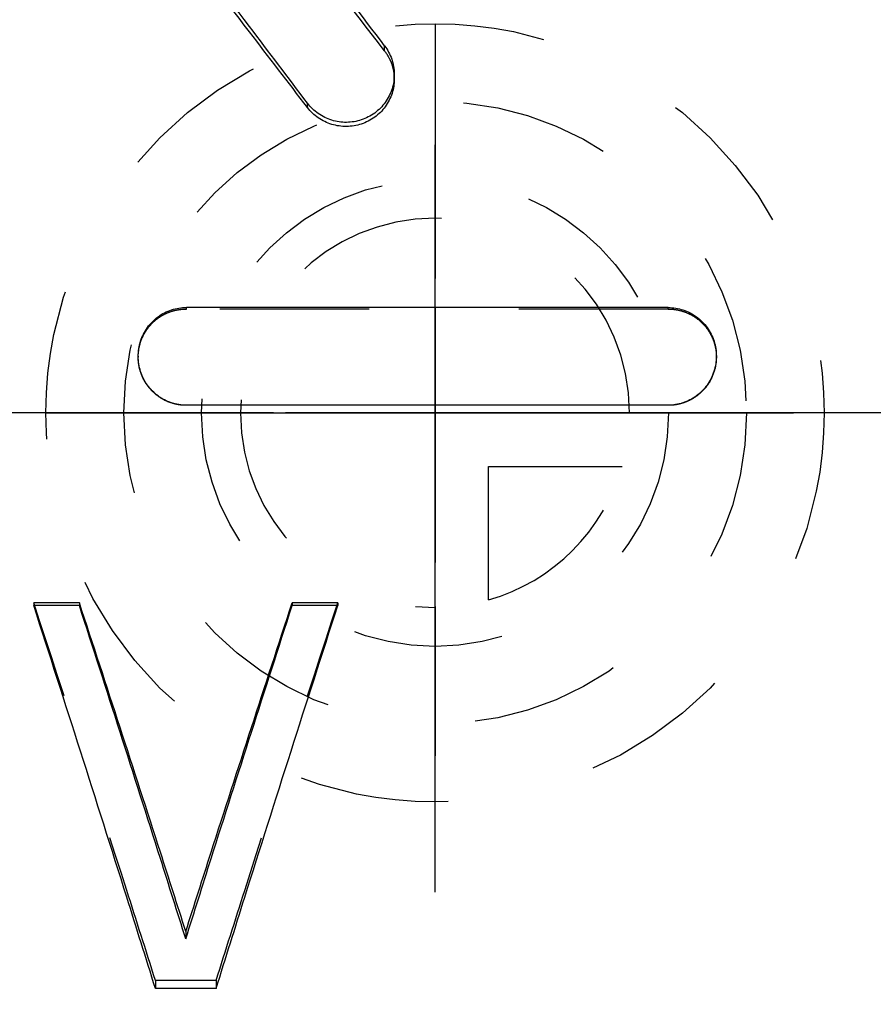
# Model space of a CAD drawing. Header units: millimetres. Extents: x 245 to 346, y 226 to 275.
# Tile 3 of 5: x 286 to 303, y 239 to 259. Entities that reach past the tile are written whole.
import ezdxf

# ---------------------------------------------------------------- set-up
doc = ezdxf.new("R2010")
doc.units = ezdxf.units.MM
doc.header["$LTSCALE"] = 30.734
doc.linetypes.add('CENTER', pattern=[0.6, 0.375, -0.075, 0.075, -0.075])
doc.linetypes.add('HIDDEN', pattern=[0.2, 0.1, -0.1])
doc.layers.get('0').update_dxf_attribs({"linetype": 'CONTINUOUS'})
for name, color, linetype in [('DEFAULT_1', 7, 'CENTER'), ('DEFAULT_2', 8, 'HIDDEN'), ('KONSTR_EL', 7, 'CONTINUOUS')]:
    doc.layers.add(name, color=color, linetype=linetype)

msp = doc.modelspace()

# ---------------------------------------------------------------- linework, layer by layer
at = {"color": 7, "linetype": 'CONTINUOUS'}
for p, q in [((291.713, 256.944), (291.713, 257.033)), ((299.128, 252.833), (289.222, 252.833)), ((289.222, 250.822), (289.222, 250.824)), ((299.128, 250.822), (289.222, 250.822)), ((299.128, 250.822), (299.128, 250.824)), ((286.085, 246.76), (286.085, 246.704)), ((287.023, 246.76), (286.085, 246.76)), ((287.023, 246.76), (287.023, 246.704)), ((291.398, 246.76), (291.398, 246.704)), ((292.335, 246.76), (291.398, 246.76)), ((292.335, 246.76), (292.335, 246.704)), ((287.023, 246.704), (286.085, 246.704)), ((292.335, 246.704), (291.398, 246.704)), ((289.21, 240.006), (289.21, 239.854)), ((289.835, 238.834), (288.585, 238.834))]:
    msp.add_line(p, q, dxfattribs=at)
for points, start_tangent, end_tangent in [([(276.542, 252.431), (281.593, 259.182), (286.278, 265.276)], (9.580022, 12.962426), (9.92269, 12.702029)), ([(293.298, 258.213), (290.493, 261.888), (287.864, 265.277)], (-5.379939, 7.105383), (-5.49649, 7.015612)), ([(279.313, 252.833), (283.287, 258.15), (287.072, 263.113)], (7.662284, 10.352904), (7.868673, 10.19692)), ([(291.713, 257.033), (290.519, 258.612), (287.072, 263.113)], (-4.60344, 6.107762), (-4.681027, 6.048504)), ([(279.336, 252.833), (283.287, 258.046), (287.072, 262.938)], (7.640852, 10.177435), (7.843961, 10.021729)), ([(291.713, 256.944), (290.519, 258.5), (287.072, 262.938)], (-4.603823, 6.022238), (-4.680595, 5.962764)), ([(293.298, 258.213), (293.381, 258.082), (293.443, 257.941), (293.481, 257.79), (293.496, 257.635), (293.496, 257.624)], (0.381655, -0.504058), (-0.000069, -0.632911)), ([(293.496, 257.624), (293.485, 257.48), (293.45, 257.329), (293.391, 257.184), (293.311, 257.051), (293.211, 256.933), (293.094, 256.832), (292.819, 256.69), (292.515, 256.639), (292.361, 256.649), (292.21, 256.683), (292.066, 256.741), (291.933, 256.82), (291.815, 256.918), (291.713, 257.033)], (-0.000269, -2.467338), (-1.483507, 1.968291)), ([(293.496, 257.526), (293.485, 257.384), (293.45, 257.235), (293.391, 257.093), (293.311, 256.961), (293.211, 256.845), (293.094, 256.745), (292.819, 256.605), (292.515, 256.555), (292.361, 256.565), (292.21, 256.599), (292.066, 256.655), (291.933, 256.733), (291.815, 256.829), (291.713, 256.944)], (-0.00027, -2.453519), (-1.488491, 1.947088)), ([(288.232, 251.83), (288.281, 252.142), (288.422, 252.422), (288.642, 252.644), (288.775, 252.725), (288.918, 252.785), (289.068, 252.821), (289.222, 252.833)], (-0.000225, 1.564829), (1.561721, 0)), ([(299.128, 252.833), (299.283, 252.82), (299.432, 252.784), (299.577, 252.724), (299.71, 252.642), (299.828, 252.54), (299.929, 252.42), (300.01, 252.286), (300.07, 252.14), (300.106, 251.987), (300.118, 251.831)], (1.563516, 0), (0.000324, -1.566614)), ([(289.222, 250.824), (289.067, 250.836), (288.918, 250.873), (288.773, 250.933), (288.64, 251.016), (288.522, 251.119), (288.421, 251.238), (288.339, 251.374), (288.28, 251.52), (288.244, 251.674), (288.232, 251.83)], (-1.565953, 0), (-0.000226, 1.56907)), ([(300.118, 251.831), (300.069, 251.518), (299.928, 251.238), (299.707, 251.014), (299.574, 250.932), (299.43, 250.872), (299.281, 250.836), (299.128, 250.824)], (0.000324, -1.567259), (-1.564159, 0)), ([(289.21, 240.006), (288.689, 241.633), (287.023, 246.76)], (-2.157468, 6.763336), (-2.214786, 6.744783)), ([(289.21, 240.006), (289.731, 241.633), (291.398, 246.76)], (2.157467, 6.763336), (2.214785, 6.744783)), ([(288.585, 238.834), (287.997, 240.71), (286.085, 246.704)], (-2.458747, 7.883709), (-2.536584, 7.859011)), ([(289.21, 239.854), (288.689, 241.503), (287.023, 246.704)], (-2.157389, 6.859706), (-2.21486, 6.841366)), ([(289.21, 239.854), (289.731, 241.503), (291.398, 246.704)], (2.157388, 6.859706), (2.214859, 6.841366)), ([(289.835, 238.834), (290.423, 240.71), (292.335, 246.704)], (2.458747, 7.883709), (2.536584, 7.859011))]:
    msp.add_spline(points, degree=3, dxfattribs=dict(at, start_tangent=start_tangent, end_tangent=end_tangent))
at = {"layer": 'DEFAULT_1', "color": 2, "linetype": 'CENTER'}
msp.add_line((346.335, 250.667), (245.335, 250.667), dxfattribs=at)
at = {"layer": 'DEFAULT_2', "color": 8, "linetype": 'HIDDEN'}
for p, q in [((294.335, 234.667), (294.335, 266.667)), ((293.298, 258.107), (293.298, 258.213)), ((293.496, 257.526), (293.496, 257.624)), ((289.222, 252.802), (289.222, 252.833)), ((299.128, 252.802), (299.128, 252.833)), ((299.128, 252.802), (289.222, 252.802)), ((288.232, 251.83), (288.232, 251.813)), ((300.118, 251.814), (300.118, 251.831)), ((289.835, 239), (288.585, 239)), ((288.585, 239), (288.585, 238.834)), ((289.835, 239), (289.835, 238.834))]:
    msp.add_line(p, q, dxfattribs=at)
for points, start_tangent, end_tangent in [([(276.542, 252.406), (281.593, 259.062), (286.278, 265.071)], (9.581607, 12.78197), (9.920697, 12.520612)), ([(293.298, 258.107), (290.493, 261.73), (287.864, 265.072)], (-5.380503, 7.006042), (-5.495817, 6.915955)), ([(293.298, 258.107), (293.381, 257.978), (293.443, 257.839), (293.481, 257.69), (293.496, 257.537), (293.496, 257.526)], (0.380362, -0.495275), (-0.000069, -0.625153)), ([(288.232, 251.813), (288.281, 252.122), (288.422, 252.397), (288.642, 252.616), (288.775, 252.696), (288.918, 252.755), (289.068, 252.79), (289.222, 252.802)], (-0.000186, 1.553769), (1.550607, 0)), ([(299.128, 252.802), (299.283, 252.79), (299.432, 252.754), (299.577, 252.695), (299.71, 252.614), (299.828, 252.513), (299.929, 252.396), (300.01, 252.263), (300.07, 252.119), (300.106, 251.968), (300.118, 251.814)], (1.552429, 0), (0.000286, -1.55558)), ([(289.222, 250.822), (289.067, 250.834), (288.918, 250.87), (288.773, 250.929), (288.64, 251.011), (288.522, 251.112), (288.421, 251.23), (288.339, 251.364), (288.28, 251.508), (288.244, 251.66), (288.232, 251.813)], (-1.554818, 0), (-0.000187, 1.557989)), ([(300.117, 251.76), (300.069, 251.506), (299.928, 251.229), (299.707, 251.009), (299.574, 250.928), (299.43, 250.869), (299.281, 250.834), (299.128, 250.822)], (-0.082409, -1.501365), (-1.498863, 0)), ([(300.118, 251.814), (300.117, 251.76)], (0.00001, -0.054245), (-0.002976, -0.054226)), ([(288.585, 239), (287.997, 240.85), (286.085, 246.76)], (-2.458853, 7.773006), (-2.536486, 7.748021)), ([(289.835, 239), (290.423, 240.85), (292.335, 246.76)], (2.458853, 7.773006), (2.536486, 7.748021))]:
    msp.add_spline(points, degree=3, dxfattribs=dict(at, start_tangent=start_tangent, end_tangent=end_tangent))
at = {"layer": 'KONSTR_EL', "color": 8, "linetype": 'HIDDEN'}
for p, q in [((294.335, 250.667), (294.335, 246.667)), ((294.335, 250.667), (298.335, 250.667)), ((295.435, 246.821), (295.435, 249.567)), ((295.435, 249.567), (298.181, 249.567))]:
    msp.add_line(p, q, dxfattribs=at)
for radius in [8, 6.4, 4.8]:
    msp.add_circle((294.335, 250.667), radius, dxfattribs=at)
for start, end in [(0, 270), (285.962, 344.038)]:
    msp.add_arc((294.335, 250.667), 4, start, end, dxfattribs=at)
for points, start_tangent, end_tangent in [([(294.335, 258.667, -7), (294.335, 258.599, -7.634), (294.335, 258.565, -7.951), (294.335, 258.531, -8.268), (294.335, 258.515, -8.426), (294.335, 258.498, -8.585), (294.335, 258.489, -8.664), (294.335, 258.469, -8.742), (294.335, 258.418, -8.896), (294.335, 258.316, -9.203), (294.335, 258.214, -9.51), (294.335, 258.111, -9.818), (294.335, 258.009, -10.125), (294.335, 257.958, -10.279), (294.335, 257.927, -10.353), (294.335, 257.886, -10.423), (294.335, 257.803, -10.562), (294.335, 257.72, -10.701), (294.335, 257.388, -11.258), (294.335, 257.222, -11.536), (294.335, 257.139, -11.675), (294.335, 257.098, -11.745), (294.335, 257.056, -11.815), (294.335, 257.001, -11.874), (294.335, 256.945, -11.933), (294.335, 256.834, -12.051), (294.335, 256.612, -12.287), (294.335, 256.169, -12.759), (294.335, 256.058, -12.877), (294.335, 255.947, -12.995), (294.335, 255.892, -13.054), (294.335, 255.829, -13.105), (294.335, 255.695, -13.196), (294.335, 255.428, -13.379), (294.335, 255.16, -13.562), (294.335, 254.893, -13.745), (294.335, 254.626, -13.928), (294.335, 254.492, -14.02), (294.335, 254.422, -14.061), (294.335, 254.346, -14.091), (294.335, 254.195, -14.152), (294.335, 254.044, -14.213), (294.335, 253.741, -14.335), (294.335, 253.438, -14.457), (294.335, 252.833, -14.701)], (0, -1.084037, -10.14359), (0, -9.687005, -3.90478)), ([(294.335, 252.833, 0.701), (294.335, 253.425, 0.464), (294.335, 253.721, 0.346), (294.335, 254.017, 0.227), (294.335, 254.165, 0.168), (294.335, 254.313, 0.109), (294.335, 254.387, 0.079), (294.335, 254.456, 0.039), (294.335, 254.59, -0.052), (294.335, 254.859, -0.233), (294.335, 255.127, -0.415), (294.335, 255.395, -0.597), (294.335, 255.663, -0.778), (294.335, 255.797, -0.869), (294.335, 255.861, -0.919), (294.335, 255.916, -0.978), (294.335, 256.028, -1.095), (294.335, 256.139, -1.213), (294.335, 256.585, -1.683), (294.335, 256.808, -1.918), (294.335, 256.92, -2.035), (294.335, 256.976, -2.094), (294.335, 257.031, -2.153), (294.335, 257.073, -2.222), (294.335, 257.115, -2.292), (294.335, 257.199, -2.43), (294.335, 257.366, -2.708), (294.335, 257.701, -3.263), (294.335, 257.784, -3.402), (294.335, 257.868, -3.54), (294.335, 257.91, -3.61), (294.335, 257.941, -3.684), (294.335, 257.993, -3.837), (294.335, 258.097, -4.144), (294.335, 258.201, -4.451), (294.335, 258.305, -4.758), (294.335, 258.408, -5.065), (294.335, 258.46, -5.218), (294.335, 258.481, -5.297), (294.335, 258.489, -5.378), (294.335, 258.507, -5.54), (294.335, 258.525, -5.702), (294.335, 258.56, -6.027), (294.335, 258.596, -6.351), (294.335, 258.667, -7)], (0, 9.471267, -3.789809), (0, 1.136305, -10.382398)), ([(294.335, 252.833, -0.978), (294.335, 253.271, -1.187), (294.335, 253.708, -1.397), (294.335, 253.818, -1.449), (294.335, 253.927, -1.501), (294.335, 253.982, -1.528), (294.335, 254.033, -1.561), (294.335, 254.131, -1.636), (294.335, 254.327, -1.785), (294.335, 254.523, -1.935), (294.335, 254.72, -2.084), (294.335, 254.916, -2.234), (294.335, 255.014, -2.308), (294.335, 255.06, -2.349), (294.335, 255.1, -2.394), (294.335, 255.179, -2.486), (294.335, 255.259, -2.577), (294.335, 255.577, -2.943), (294.335, 255.736, -3.126), (294.335, 255.816, -3.218), (294.335, 255.896, -3.309), (294.335, 255.956, -3.417), (294.335, 256.016, -3.524), (294.335, 256.137, -3.74), (294.335, 256.379, -4.17), (294.335, 256.439, -4.277), (294.335, 256.5, -4.385), (294.335, 256.53, -4.439), (294.335, 256.552, -4.495), (294.335, 256.589, -4.611), (294.335, 256.662, -4.842), (294.335, 256.736, -5.073), (294.335, 256.809, -5.304), (294.335, 256.882, -5.535), (294.335, 256.919, -5.651), (294.335, 256.933, -5.71), (294.335, 256.94, -5.771), (294.335, 256.953, -5.894), (294.335, 256.965, -6.017), (294.335, 257.016, -6.509), (294.335, 257.067, -7)], (0, 7.000206, -3.351441), (0, 0.813771, -7.863551)), ([(294.335, 257.067, -7), (294.335, 257.018, -7.483), (294.335, 256.969, -7.965), (294.335, 256.957, -8.086), (294.335, 256.944, -8.206), (294.335, 256.938, -8.267), (294.335, 256.924, -8.326), (294.335, 256.887, -8.444), (294.335, 256.813, -8.679), (294.335, 256.738, -8.914), (294.335, 256.664, -9.15), (294.335, 256.59, -9.385), (294.335, 256.553, -9.503), (294.335, 256.531, -9.559), (294.335, 256.501, -9.612), (294.335, 256.442, -9.718), (294.335, 256.383, -9.824), (294.335, 256.146, -10.247), (294.335, 256.028, -10.459), (294.335, 255.969, -10.565), (294.335, 255.91, -10.671), (294.335, 255.829, -10.764), (294.335, 255.748, -10.857), (294.335, 255.586, -11.044), (294.335, 255.263, -11.417), (294.335, 255.183, -11.51), (294.335, 255.102, -11.603), (294.335, 255.062, -11.65), (294.335, 255.016, -11.69), (294.335, 254.92, -11.764), (294.335, 254.727, -11.911), (294.335, 254.534, -12.058), (294.335, 254.342, -12.206), (294.335, 254.149, -12.353), (294.335, 254.053, -12.427), (294.335, 254.002, -12.46), (294.335, 253.946, -12.487), (294.335, 253.835, -12.54), (294.335, 253.724, -12.594), (294.335, 253.278, -12.808), (294.335, 252.833, -13.022)], (0, -0.78431, -7.721392), (0, -7.124003, -3.427279)), ([(294.335, 252.833, -2.716), (294.335, 253.109, -2.893), (294.335, 253.386, -3.069), (294.335, 253.524, -3.157), (294.335, 253.658, -3.25), (294.335, 253.776, -3.363), (294.335, 253.894, -3.477), (294.335, 254.13, -3.704), (294.335, 254.358, -3.94), (294.335, 254.453, -4.078), (294.335, 254.547, -4.215), (294.335, 254.737, -4.49), (294.335, 254.831, -4.627), (294.335, 254.877, -4.696), (294.335, 254.909, -4.772), (294.335, 254.973, -4.922), (294.335, 255.038, -5.073), (294.335, 255.166, -5.375), (294.335, 255.23, -5.525), (294.335, 255.272, -5.685), (294.335, 255.306, -5.849), (294.335, 255.339, -6.012), (294.335, 255.406, -6.339), (294.335, 255.423, -6.42), (294.335, 255.44, -6.502), (294.335, 255.443, -6.666), (294.335, 255.443, -6.994), (294.335, 255.444, -7.321), (294.335, 255.441, -7.485), (294.335, 255.424, -7.567), (294.335, 255.408, -7.649), (294.335, 255.342, -7.976), (294.335, 255.309, -8.139), (294.335, 255.276, -8.302), (294.335, 255.234, -8.462), (294.335, 255.17, -8.613), (294.335, 255.043, -8.915), (294.335, 254.979, -9.066), (294.335, 254.915, -9.217), (294.335, 254.883, -9.293), (294.335, 254.838, -9.361), (294.335, 254.746, -9.496), (294.335, 254.561, -9.767), (294.335, 254.469, -9.902), (294.335, 254.376, -10.038), (294.335, 254.147, -10.277), (294.335, 253.908, -10.509), (294.335, 253.788, -10.626), (294.335, 253.669, -10.742), (294.335, 253.533, -10.836), (294.335, 253.393, -10.926), (294.335, 253.113, -11.104), (294.335, 252.833, -11.283)], (0, 8.843325, -5.638902), (0, -8.950381, -5.724504)), ([(294.335, 252.833, -3.637), (294.335, 253.222, -3.946), (294.335, 253.319, -4.024), (294.335, 253.416, -4.101), (294.335, 253.583, -4.284), (294.335, 253.743, -4.474), (294.335, 253.903, -4.663), (294.335, 253.979, -4.761), (294.335, 254.039, -4.87), (294.335, 254.158, -5.088), (294.335, 254.277, -5.306), (294.335, 254.337, -5.415), (294.335, 254.378, -5.531), (294.335, 254.452, -5.768), (294.335, 254.526, -6.005), (294.335, 254.59, -6.245), (294.335, 254.603, -6.371), (294.335, 254.616, -6.496), (294.335, 254.641, -6.748), (294.335, 254.654, -6.873), (294.335, 254.667, -6.999), (294.335, 254.655, -7.123), (294.335, 254.642, -7.246), (294.335, 254.618, -7.493), (294.335, 254.605, -7.617), (294.335, 254.593, -7.74), (294.335, 254.53, -7.98), (294.335, 254.457, -8.217), (294.335, 254.384, -8.454), (294.335, 254.343, -8.571), (294.335, 254.284, -8.68), (294.335, 254.165, -8.898), (294.335, 254.047, -9.117), (294.335, 253.988, -9.226), (294.335, 253.912, -9.324), (294.335, 253.753, -9.514), (294.335, 253.594, -9.705), (294.335, 253.427, -9.889), (294.335, 253.328, -9.968), (294.335, 253.229, -10.047), (294.335, 252.833, -10.363)], (0, 6.219322, -4.944924), (0, -6.328372, -5.052335)), ([(294.335, 250.667, -2.2), (294.335, 250.943, -2.211), (294.335, 251.218, -2.235), (294.335, 251.356, -2.251), (294.335, 251.496, -2.275), (294.335, 251.638, -2.303), (294.335, 251.779, -2.331), (294.335, 251.912, -2.368), (294.335, 252.046, -2.405), (294.335, 252.178, -2.446), (294.335, 252.307, -2.493), (294.335, 252.437, -2.54), (294.335, 252.569, -2.596), (294.335, 252.833, -2.716)], (0, 2.209508, -0.084881), (0, 2.113964, -0.963911)), ([(294.335, 252.833, -11.283), (294.335, 252.267, -11.501), (294.335, 252.126, -11.555), (294.335, 251.984, -11.61), (294.335, 251.688, -11.671), (294.335, 251.389, -11.721), (294.335, 251.24, -11.746), (294.335, 251.09, -11.771), (294.335, 250.94, -11.789), (294.335, 250.786, -11.783), (294.335, 250.478, -11.771), (294.335, 250.17, -11.759), (294.335, 250.015, -11.752), (294.335, 249.867, -11.722), (294.335, 249.72, -11.685), (294.335, 249.573, -11.649), (294.335, 249.279, -11.576), (294.335, 248.988, -11.49), (294.335, 248.849, -11.424), (294.335, 248.71, -11.357), (294.335, 248.571, -11.29), (294.335, 248.432, -11.223), (294.335, 248.293, -11.156), (294.335, 248.223, -11.123), (294.335, 248.154, -11.09), (294.335, 248.094, -11.044), (294.335, 248.033, -10.998), (294.335, 247.913, -10.905), (294.335, 247.792, -10.813), (294.335, 247.672, -10.721), (294.335, 247.552, -10.629), (294.335, 247.431, -10.537), (294.335, 247.224, -10.318), (294.335, 247.025, -10.089), (294.335, 246.925, -9.975), (294.335, 246.826, -9.86), (294.335, 246.731, -9.742), (294.335, 246.655, -9.607), (294.335, 246.504, -9.339), (294.335, 246.353, -9.07), (294.335, 246.278, -8.935), (294.335, 246.226, -8.793), (294.335, 246.18, -8.648), (294.335, 246.134, -8.504), (294.335, 246.042, -8.215), (294.335, 245.963, -7.922), (294.335, 245.947, -7.769), (294.335, 245.931, -7.615), (294.335, 245.867, -7)], (0, -9.055345, -3.481087), (0, -1.019156, 9.838711)), ([(294.335, 252.833, -10.363), (294.335, 252.359, -10.601), (294.335, 252.24, -10.661), (294.335, 252.121, -10.721), (294.335, 251.868, -10.798), (294.335, 251.611, -10.864), (294.335, 251.482, -10.897), (294.335, 251.354, -10.931), (294.335, 251.224, -10.958), (294.335, 251.089, -10.963), (294.335, 250.819, -10.974), (294.335, 250.549, -10.984), (294.335, 250.414, -10.989), (294.335, 250.283, -10.972), (294.335, 250.152, -10.948), (294.335, 250.021, -10.925), (294.335, 249.76, -10.878), (294.335, 249.501, -10.821), (294.335, 249.378, -10.77), (294.335, 249.256, -10.72), (294.335, 249.01, -10.619), (294.335, 248.887, -10.569), (294.335, 248.825, -10.544), (294.335, 248.764, -10.518), (294.335, 248.708, -10.48), (294.335, 248.653, -10.442), (294.335, 248.542, -10.365), (294.335, 248.32, -10.212), (294.335, 248.208, -10.135), (294.335, 248.097, -10.058), (294.335, 247.908, -9.872), (294.335, 247.726, -9.678), (294.335, 247.635, -9.581), (294.335, 247.545, -9.484), (294.335, 247.458, -9.384), (294.335, 247.389, -9.268), (294.335, 247.251, -9.036), (294.335, 247.113, -8.804), (294.335, 247.044, -8.688), (294.335, 246.996, -8.564), (294.335, 246.954, -8.438), (294.335, 246.912, -8.312), (294.335, 246.828, -8.06), (294.335, 246.754, -7.805), (294.335, 246.74, -7.671), (294.335, 246.725, -7.537), (294.335, 246.667, -7)], (0, -7.59513, -3.818787), (0, -0.932057, 8.584624)), ([(294.335, 250.667, -3), (294.335, 250.949, -3.013), (294.335, 251.09, -3.024), (294.335, 251.23, -3.044), (294.335, 251.37, -3.064), (294.335, 251.508, -3.093), (294.335, 251.646, -3.126), (294.335, 251.783, -3.159), (294.335, 251.921, -3.207), (294.335, 252.06, -3.254), (294.335, 252.195, -3.306), (294.335, 252.324, -3.364), (294.335, 252.452, -3.423), (294.335, 252.58, -3.491), (294.335, 252.833, -3.637)], (0, 2.2586, -0.106513), (0, 2.026376, -1.169643)), ([(294.335, 244.267, -7), (294.335, 244.346, -6.252), (294.335, 244.385, -5.877), (294.335, 244.395, -5.784), (294.335, 244.405, -5.69), (294.335, 244.46, -5.508), (294.335, 244.519, -5.326), (294.335, 244.578, -5.144), (294.335, 244.638, -4.962), (294.335, 244.697, -4.781), (294.335, 244.757, -4.599), (294.335, 244.786, -4.508), (294.335, 244.816, -4.417), (294.335, 244.904, -4.248), (294.335, 245.001, -4.083), (294.335, 245.194, -3.753), (294.335, 245.387, -3.422), (294.335, 245.483, -3.257), (294.335, 245.537, -3.179), (294.335, 245.602, -3.108), (294.335, 245.731, -2.967), (294.335, 245.86, -2.826), (294.335, 246.119, -2.544), (294.335, 246.248, -2.403), (294.335, 246.377, -2.262), (294.335, 246.677, -2.027), (294.335, 246.99, -1.806), (294.335, 247.302, -1.585), (294.335, 247.623, -1.38), (294.335, 247.799, -1.305), (294.335, 247.975, -1.23), (294.335, 248.327, -1.08), (294.335, 248.503, -1.005), (294.335, 248.678, -0.93), (294.335, 248.766, -0.892), (294.335, 248.858, -0.868), (294.335, 249.046, -0.831), (294.335, 249.422, -0.759), (294.335, 249.798, -0.687), (294.335, 249.985, -0.651), (294.335, 250.174, -0.623), (294.335, 250.27, -0.626), (294.335, 250.365, -0.628), (294.335, 250.556, -0.632), (294.335, 250.748, -0.636), (294.335, 250.939, -0.641), (294.335, 251.13, -0.645), (294.335, 251.321, -0.649), (294.335, 251.512, -0.658), (294.335, 251.607, -0.681), (294.335, 251.701, -0.704), (294.335, 252.078, -0.795), (294.335, 252.833, -0.978)], (0, 1.258698, 11.975713), (0, 12.076962, -2.919871)), ([(294.335, 252.833, -13.022), (294.335, 252.102, -13.202), (294.335, 251.737, -13.291), (294.335, 251.645, -13.314), (294.335, 251.554, -13.336), (294.335, 251.364, -13.346), (294.335, 251.173, -13.352), (294.335, 250.981, -13.357), (294.335, 250.79, -13.363), (294.335, 250.599, -13.369), (294.335, 250.408, -13.374), (294.335, 250.312, -13.377), (294.335, 250.217, -13.38), (294.335, 250.028, -13.354), (294.335, 249.84, -13.319), (294.335, 249.464, -13.249), (294.335, 249.088, -13.179), (294.335, 248.899, -13.144), (294.335, 248.807, -13.12), (294.335, 248.719, -13.083), (294.335, 248.543, -13.01), (294.335, 248.366, -12.936), (294.335, 248.013, -12.788), (294.335, 247.837, -12.714), (294.335, 247.661, -12.64), (294.335, 247.338, -12.437), (294.335, 247.024, -12.218), (294.335, 246.711, -11.999), (294.335, 246.409, -11.767), (294.335, 246.279, -11.626), (294.335, 246.149, -11.486), (294.335, 245.888, -11.206), (294.335, 245.758, -11.066), (294.335, 245.628, -10.926), (294.335, 245.563, -10.856), (294.335, 245.509, -10.777), (294.335, 245.411, -10.613), (294.335, 245.216, -10.284), (294.335, 245.021, -9.955), (294.335, 244.923, -9.79), (294.335, 244.834, -9.622), (294.335, 244.803, -9.531), (294.335, 244.773, -9.441), (294.335, 244.712, -9.259), (294.335, 244.652, -9.078), (294.335, 244.591, -8.897), (294.335, 244.53, -8.715), (294.335, 244.47, -8.534), (294.335, 244.414, -8.351), (294.335, 244.403, -8.255), (294.335, 244.393, -8.158), (294.335, 244.351, -7.772), (294.335, 244.267, -7)], (0, -11.69492, -2.868952), (0, -1.340092, 12.352442)), ([(294.335, 252.833, -14.701), (294.335, 251.937, -14.858), (294.335, 251.713, -14.897), (294.335, 251.489, -14.936), (294.335, 251.377, -14.956), (294.335, 251.265, -14.975), (294.335, 251.15, -14.977), (294.335, 251.035, -14.973), (294.335, 250.803, -14.966), (294.335, 250.572, -14.959), (294.335, 250.341, -14.951), (294.335, 250.11, -14.944), (294.335, 249.879, -14.937), (294.335, 249.763, -14.933), (294.335, 249.648, -14.93), (294.335, 249.421, -14.886), (294.335, 249.197, -14.831), (294.335, 248.747, -14.723), (294.335, 248.297, -14.614), (294.335, 248.185, -14.587), (294.335, 248.073, -14.56), (294.335, 247.963, -14.525), (294.335, 247.861, -14.477), (294.335, 247.655, -14.38), (294.335, 247.449, -14.282), (294.335, 247.244, -14.185), (294.335, 247.038, -14.088), (294.335, 246.833, -13.991), (294.335, 246.627, -13.894), (294.335, 246.248, -13.634), (294.335, 245.879, -13.356), (294.335, 245.509, -13.078), (294.335, 245.325, -12.938), (294.335, 245.232, -12.869), (294.335, 245.154, -12.784), (294.335, 245.002, -12.61), (294.335, 244.85, -12.436), (294.335, 244.697, -12.262), (294.335, 244.545, -12.088), (294.335, 244.392, -11.914), (294.335, 244.24, -11.74), (294.335, 244.164, -11.653), (294.335, 244.101, -11.557), (294.335, 244.044, -11.456), (294.335, 243.987, -11.355), (294.335, 243.76, -10.952), (294.335, 243.533, -10.549), (294.335, 243.419, -10.348), (294.335, 243.316, -10.143), (294.335, 243.281, -10.035), (294.335, 243.246, -9.926), (294.335, 243.177, -9.71), (294.335, 243.108, -9.493), (294.335, 243.039, -9.276), (294.335, 242.97, -9.06), (294.335, 242.901, -8.843), (294.335, 242.866, -8.735), (294.335, 242.836, -8.625), (294.335, 242.824, -8.509), (294.335, 242.812, -8.393), (294.335, 242.788, -8.161), (294.335, 242.764, -7.929), (294.335, 242.667, -7)], (0, -14.335058, -2.503982), (0, -1.549478, 14.856786)), ([(294.335, 242.667, -7), (294.335, 242.759, -6.095), (294.335, 242.782, -5.869), (294.335, 242.805, -5.643), (294.335, 242.816, -5.53), (294.335, 242.828, -5.417), (294.335, 242.857, -5.306), (294.335, 242.892, -5.195), (294.335, 242.962, -4.975), (294.335, 243.031, -4.754), (294.335, 243.101, -4.534), (294.335, 243.17, -4.313), (294.335, 243.24, -4.092), (294.335, 243.275, -3.982), (294.335, 243.309, -3.872), (294.335, 243.413, -3.666), (294.335, 243.526, -3.464), (294.335, 243.753, -3.061), (294.335, 243.979, -2.657), (294.335, 244.035, -2.557), (294.335, 244.092, -2.456), (294.335, 244.155, -2.36), (294.335, 244.229, -2.274), (294.335, 244.378, -2.103), (294.335, 244.528, -1.931), (294.335, 244.677, -1.759), (294.335, 244.826, -1.588), (294.335, 244.975, -1.416), (294.335, 245.124, -1.245), (294.335, 245.477, -0.95), (294.335, 245.845, -0.67), (294.335, 246.213, -0.39), (294.335, 246.397, -0.249), (294.335, 246.489, -0.179), (294.335, 246.592, -0.127), (294.335, 246.8, -0.028), (294.335, 247.009, 0.072), (294.335, 247.218, 0.171), (294.335, 247.427, 0.271), (294.335, 247.635, 0.371), (294.335, 247.844, 0.47), (294.335, 247.949, 0.52), (294.335, 248.058, 0.555), (294.335, 248.171, 0.582), (294.335, 248.283, 0.609), (294.335, 248.732, 0.719), (294.335, 249.182, 0.829), (294.335, 249.406, 0.883), (294.335, 249.632, 0.928), (294.335, 249.745, 0.932), (294.335, 249.859, 0.936), (294.335, 250.086, 0.944), (294.335, 250.313, 0.952), (294.335, 250.541, 0.959), (294.335, 250.768, 0.967), (294.335, 250.995, 0.975), (294.335, 251.109, 0.979), (294.335, 251.223, 0.978), (294.335, 251.338, 0.958), (294.335, 251.453, 0.938), (294.335, 251.683, 0.899), (294.335, 251.913, 0.859), (294.335, 252.833, 0.701)], (0, 1.470582, 14.47761), (0, 14.721433, -2.53069)), ([(286.335, 250.667, -7), (286.373, 250.667, -7.388), (286.411, 250.667, -7.777), (286.45, 250.667, -8.165), (286.469, 250.667, -8.36), (286.478, 250.667, -8.457), (286.488, 250.667, -8.554), (286.516, 250.667, -8.647), (286.544, 250.667, -8.741), (286.6, 250.667, -8.928), (286.713, 250.667, -9.301), (286.826, 250.667, -9.675), (286.883, 250.667, -9.862), (286.911, 250.667, -9.955), (286.939, 250.667, -10.049), (286.985, 250.667, -10.135), (287.031, 250.667, -10.221), (287.122, 250.667, -10.393), (287.305, 250.667, -10.738), (287.489, 250.667, -11.082), (287.58, 250.667, -11.255), (287.626, 250.667, -11.341), (287.672, 250.667, -11.427), (287.735, 250.667, -11.504), (287.798, 250.667, -11.581), (287.924, 250.667, -11.735), (288.175, 250.667, -12.042), (288.427, 250.667, -12.349), (288.553, 250.667, -12.503), (288.616, 250.667, -12.58), (288.678, 250.667, -12.657), (288.754, 250.667, -12.719), (288.829, 250.667, -12.781), (288.98, 250.667, -12.905), (289.282, 250.667, -13.152), (289.583, 250.667, -13.4), (289.734, 250.667, -13.524), (289.81, 250.667, -13.586), (289.885, 250.667, -13.648), (289.971, 250.667, -13.694), (290.057, 250.667, -13.74), (290.229, 250.667, -13.832), (290.573, 250.667, -14.017), (290.917, 250.667, -14.201), (291.089, 250.667, -14.293), (291.175, 250.667, -14.34), (291.261, 250.667, -14.386), (291.354, 250.667, -14.414), (291.448, 250.667, -14.443), (291.634, 250.667, -14.5), (292.007, 250.667, -14.614), (292.381, 250.667, -14.728), (292.567, 250.667, -14.785), (292.661, 250.667, -14.814), (292.754, 250.667, -14.842), (292.853, 250.667, -14.852), (292.952, 250.667, -14.862), (293.149, 250.667, -14.882), (293.545, 250.667, -14.921), (293.94, 250.667, -14.961), (294.138, 250.667, -14.98), (294.236, 250.667, -14.99), (294.335, 250.667, -15), (294.432, 250.667, -14.99), (294.53, 250.667, -14.981), (294.724, 250.667, -14.962), (295.112, 250.667, -14.924), (295.501, 250.667, -14.886), (295.695, 250.667, -14.867), (295.792, 250.667, -14.857), (295.889, 250.667, -14.848), (295.983, 250.667, -14.819), (296.076, 250.667, -14.791), (296.263, 250.667, -14.735), (296.637, 250.667, -14.622), (297.01, 250.667, -14.509), (297.197, 250.667, -14.453), (297.29, 250.667, -14.425), (297.384, 250.667, -14.396), (297.47, 250.667, -14.351), (297.556, 250.667, -14.305), (297.728, 250.667, -14.213), (298.073, 250.667, -14.03), (298.418, 250.667, -13.847), (298.59, 250.667, -13.755), (298.676, 250.667, -13.709), (298.762, 250.667, -13.663), (298.839, 250.667, -13.6), (298.916, 250.667, -13.538), (299.07, 250.667, -13.412), (299.377, 250.667, -13.16), (299.685, 250.667, -12.908), (299.838, 250.667, -12.783), (299.915, 250.667, -12.72), (299.992, 250.667, -12.657), (300.054, 250.667, -12.581), (300.116, 250.667, -12.506), (300.24, 250.667, -12.355), (300.488, 250.667, -12.054), (300.735, 250.667, -11.752), (300.859, 250.667, -11.601), (300.921, 250.667, -11.526), (300.983, 250.667, -11.45), (301.029, 250.667, -11.364), (301.075, 250.667, -11.278), (301.168, 250.667, -11.106), (301.352, 250.667, -10.762), (301.537, 250.667, -10.418), (301.629, 250.667, -10.246), (301.675, 250.667, -10.16), (301.721, 250.667, -10.074), (301.75, 250.667, -9.981), (301.778, 250.667, -9.888), (301.835, 250.667, -9.701), (301.949, 250.667, -9.328), (302.063, 250.667, -8.955), (302.12, 250.667, -8.768), (302.149, 250.667, -8.675), (302.177, 250.667, -8.581), (302.187, 250.667, -8.482), (302.197, 250.667, -8.384), (302.217, 250.667, -8.186), (302.256, 250.667, -7.791), (302.296, 250.667, -7.395), (302.335, 250.667, -7)], (2.43774, 0, -24.861997), (2.52529, 0, 25.300151)), ([(302.335, 250.667, -7), (302.297, 250.667, -6.612), (302.259, 250.667, -6.223), (302.221, 250.667, -5.835), (302.202, 250.667, -5.64), (302.192, 250.667, -5.543), (302.183, 250.667, -5.446), (302.155, 250.667, -5.353), (302.127, 250.667, -5.259), (302.07, 250.667, -5.072), (301.957, 250.667, -4.699), (301.844, 250.667, -4.325), (301.788, 250.667, -4.138), (301.76, 250.667, -4.045), (301.732, 250.667, -3.951), (301.686, 250.667, -3.865), (301.64, 250.667, -3.779), (301.548, 250.667, -3.607), (301.365, 250.667, -3.262), (301.182, 250.667, -2.918), (301.09, 250.667, -2.745), (301.044, 250.667, -2.659), (300.999, 250.667, -2.573), (300.936, 250.667, -2.496), (300.873, 250.667, -2.419), (300.747, 250.667, -2.265), (300.495, 250.667, -1.958), (300.244, 250.667, -1.651), (300.118, 250.667, -1.497), (300.055, 250.667, -1.42), (299.992, 250.667, -1.343), (299.917, 250.667, -1.281), (299.841, 250.667, -1.219), (299.691, 250.667, -1.095), (299.389, 250.667, -0.848), (299.087, 250.667, -0.6), (298.936, 250.667, -0.476), (298.861, 250.667, -0.414), (298.786, 250.667, -0.352), (298.7, 250.667, -0.306), (298.614, 250.667, -0.26), (298.442, 250.667, -0.168), (298.098, 250.667, 0.017), (297.754, 250.667, 0.201), (297.582, 250.667, 0.293), (297.496, 250.667, 0.34), (297.41, 250.667, 0.386), (297.316, 250.667, 0.414), (297.223, 250.667, 0.443), (297.036, 250.667, 0.5), (296.663, 250.667, 0.614), (296.29, 250.667, 0.728), (296.103, 250.667, 0.785), (296.01, 250.667, 0.814), (295.917, 250.667, 0.842), (295.818, 250.667, 0.852), (295.719, 250.667, 0.862), (295.521, 250.667, 0.882), (295.126, 250.667, 0.921), (294.731, 250.667, 0.961), (294.533, 250.667, 0.98), (294.434, 250.667, 0.99), (294.335, 250.667, 1), (294.238, 250.667, 0.99), (294.141, 250.667, 0.981), (293.947, 250.667, 0.962), (293.558, 250.667, 0.924), (293.17, 250.667, 0.886), (292.976, 250.667, 0.867), (292.879, 250.667, 0.857), (292.781, 250.667, 0.848), (292.688, 250.667, 0.819), (292.595, 250.667, 0.791), (292.408, 250.667, 0.735), (292.034, 250.667, 0.622), (291.66, 250.667, 0.509), (291.474, 250.667, 0.453), (291.38, 250.667, 0.425), (291.287, 250.667, 0.396), (291.201, 250.667, 0.351), (291.114, 250.667, 0.305), (290.942, 250.667, 0.213), (290.597, 250.667, 0.03), (290.253, 250.667, -0.153), (290.08, 250.667, -0.245), (289.994, 250.667, -0.291), (289.908, 250.667, -0.337), (289.831, 250.667, -0.4), (289.754, 250.667, -0.462), (289.601, 250.667, -0.588), (289.293, 250.667, -0.84), (288.986, 250.667, -1.092), (288.832, 250.667, -1.217), (288.755, 250.667, -1.28), (288.678, 250.667, -1.343), (288.617, 250.667, -1.419), (288.555, 250.667, -1.494), (288.431, 250.667, -1.645), (288.183, 250.667, -1.946), (287.935, 250.667, -2.248), (287.811, 250.667, -2.399), (287.749, 250.667, -2.474), (287.687, 250.667, -2.55), (287.641, 250.667, -2.636), (287.595, 250.667, -2.722), (287.503, 250.667, -2.894), (287.319, 250.667, -3.238), (287.134, 250.667, -3.582), (287.042, 250.667, -3.754), (286.996, 250.667, -3.84), (286.95, 250.667, -3.926), (286.921, 250.667, -4.019), (286.893, 250.667, -4.112), (286.835, 250.667, -4.299), (286.721, 250.667, -4.672), (286.607, 250.667, -5.045), (286.55, 250.667, -5.232), (286.522, 250.667, -5.325), (286.493, 250.667, -5.419), (286.483, 250.667, -5.518), (286.473, 250.667, -5.616), (286.454, 250.667, -5.814), (286.414, 250.667, -6.209), (286.375, 250.667, -6.605), (286.335, 250.667, -7)], (-2.43774, 0, 24.861997), (-2.52529, 0, -25.300151)), ([(300.735, 250.667, -7), (300.674, 250.667, -6.378), (300.644, 250.667, -6.068), (300.629, 250.667, -5.912), (300.621, 250.667, -5.835), (300.613, 250.667, -5.757), (300.591, 250.667, -5.682), (300.568, 250.667, -5.607), (300.523, 250.667, -5.458), (300.433, 250.667, -5.159), (300.343, 250.667, -4.86), (300.298, 250.667, -4.711), (300.275, 250.667, -4.636), (300.252, 250.667, -4.561), (300.216, 250.667, -4.492), (300.179, 250.667, -4.423), (300.106, 250.667, -4.285), (299.959, 250.667, -4.01), (299.813, 250.667, -3.734), (299.739, 250.667, -3.596), (299.703, 250.667, -3.527), (299.666, 250.667, -3.458), (299.616, 250.667, -3.397), (299.565, 250.667, -3.335), (299.465, 250.667, -3.212), (299.263, 250.667, -2.966), (299.062, 250.667, -2.72), (298.961, 250.667, -2.597), (298.911, 250.667, -2.536), (298.861, 250.667, -2.475), (298.8, 250.667, -2.425), (298.74, 250.667, -2.375), (298.619, 250.667, -2.276), (298.378, 250.667, -2.078), (298.137, 250.667, -1.88), (298.016, 250.667, -1.781), (297.956, 250.667, -1.731), (297.896, 250.667, -1.682), (297.827, 250.667, -1.645), (297.758, 250.667, -1.608), (297.62, 250.667, -1.534), (297.345, 250.667, -1.387), (297.07, 250.667, -1.239), (296.932, 250.667, -1.165), (296.864, 250.667, -1.128), (296.795, 250.667, -1.091), (296.72, 250.667, -1.069), (296.645, 250.667, -1.046), (296.496, 250.667, -1), (296.198, 250.667, -0.909), (295.899, 250.667, -0.818), (295.75, 250.667, -0.772), (295.675, 250.667, -0.749), (295.6, 250.667, -0.726), (295.521, 250.667, -0.718), (295.442, 250.667, -0.71), (295.284, 250.667, -0.695), (294.968, 250.667, -0.663), (294.652, 250.667, -0.632), (294.493, 250.667, -0.616), (294.414, 250.667, -0.608), (294.335, 250.667, -0.6), (294.258, 250.667, -0.608), (294.18, 250.667, -0.615), (294.025, 250.667, -0.63), (293.714, 250.667, -0.661), (293.403, 250.667, -0.691), (293.248, 250.667, -0.707), (293.17, 250.667, -0.714), (293.092, 250.667, -0.722), (293.017, 250.667, -0.744), (292.943, 250.667, -0.767), (292.793, 250.667, -0.812), (292.494, 250.667, -0.902), (292.195, 250.667, -0.993), (292.046, 250.667, -1.038), (291.971, 250.667, -1.06), (291.896, 250.667, -1.083), (291.828, 250.667, -1.12), (291.759, 250.667, -1.156), (291.621, 250.667, -1.23), (291.345, 250.667, -1.376), (291.069, 250.667, -1.523), (290.931, 250.667, -1.596), (290.863, 250.667, -1.633), (290.794, 250.667, -1.669), (290.732, 250.667, -1.72), (290.671, 250.667, -1.77), (290.548, 250.667, -1.871), (290.302, 250.667, -2.072), (290.056, 250.667, -2.273), (289.933, 250.667, -2.374), (289.871, 250.667, -2.424), (289.81, 250.667, -2.475), (289.76, 250.667, -2.535), (289.711, 250.667, -2.595), (289.612, 250.667, -2.716), (289.413, 250.667, -2.957), (289.215, 250.667, -3.198), (289.116, 250.667, -3.319), (289.067, 250.667, -3.379), (289.017, 250.667, -3.44), (288.98, 250.667, -3.509), (288.943, 250.667, -3.577), (288.869, 250.667, -3.715), (288.722, 250.667, -3.99), (288.574, 250.667, -4.265), (288.501, 250.667, -4.403), (288.464, 250.667, -4.472), (288.427, 250.667, -4.541), (288.404, 250.667, -4.615), (288.381, 250.667, -4.69), (288.335, 250.667, -4.839), (288.244, 250.667, -5.138), (288.153, 250.667, -5.436), (288.107, 250.667, -5.586), (288.084, 250.667, -5.66), (288.062, 250.667, -5.735), (288.054, 250.667, -5.814), (288.046, 250.667, -5.893), (288.03, 250.667, -6.051), (287.998, 250.667, -6.367), (287.935, 250.667, -7)], (-1.950192, 0, 19.889598), (-2.020232, 0, -20.240121)), ([(287.935, 250.667, -7), (287.996, 250.667, -7.622), (288.027, 250.667, -7.932), (288.042, 250.667, -8.088), (288.05, 250.667, -8.165), (288.057, 250.667, -8.243), (288.08, 250.667, -8.318), (288.102, 250.667, -8.393), (288.147, 250.667, -8.542), (288.238, 250.667, -8.841), (288.328, 250.667, -9.14), (288.373, 250.667, -9.289), (288.396, 250.667, -9.364), (288.418, 250.667, -9.439), (288.455, 250.667, -9.508), (288.491, 250.667, -9.577), (288.565, 250.667, -9.715), (288.711, 250.667, -9.99), (288.858, 250.667, -10.266), (288.931, 250.667, -10.404), (288.968, 250.667, -10.473), (289.005, 250.667, -10.542), (289.055, 250.667, -10.603), (289.105, 250.667, -10.665), (289.206, 250.667, -10.788), (289.407, 250.667, -11.034), (289.609, 250.667, -11.28), (289.709, 250.667, -11.403), (289.759, 250.667, -11.464), (289.81, 250.667, -11.525), (289.87, 250.667, -11.575), (289.93, 250.667, -11.625), (290.051, 250.667, -11.724), (290.292, 250.667, -11.922), (290.534, 250.667, -12.12), (290.654, 250.667, -12.219), (290.715, 250.667, -12.269), (290.775, 250.667, -12.318), (290.844, 250.667, -12.355), (290.913, 250.667, -12.392), (291.05, 250.667, -12.466), (291.325, 250.667, -12.613), (291.601, 250.667, -12.761), (291.738, 250.667, -12.835), (291.807, 250.667, -12.872), (291.876, 250.667, -12.909), (291.95, 250.667, -12.931), (292.025, 250.667, -12.954), (292.174, 250.667, -13), (292.473, 250.667, -13.091), (292.772, 250.667, -13.182), (292.921, 250.667, -13.228), (292.996, 250.667, -13.251), (293.07, 250.667, -13.274), (293.149, 250.667, -13.282), (293.228, 250.667, -13.29), (293.387, 250.667, -13.305), (293.703, 250.667, -13.337), (294.019, 250.667, -13.368), (294.177, 250.667, -13.384), (294.256, 250.667, -13.392), (294.335, 250.667, -13.4), (294.413, 250.667, -13.392), (294.491, 250.667, -13.385), (294.646, 250.667, -13.37), (294.957, 250.667, -13.339), (295.268, 250.667, -13.309), (295.423, 250.667, -13.293), (295.501, 250.667, -13.286), (295.578, 250.667, -13.278), (295.653, 250.667, -13.256), (295.728, 250.667, -13.233), (295.877, 250.667, -13.188), (296.176, 250.667, -13.098), (296.475, 250.667, -13.007), (296.625, 250.667, -12.962), (296.699, 250.667, -12.94), (296.774, 250.667, -12.917), (296.843, 250.667, -12.88), (296.912, 250.667, -12.844), (297.05, 250.667, -12.77), (297.326, 250.667, -12.624), (297.601, 250.667, -12.477), (297.739, 250.667, -12.404), (297.808, 250.667, -12.367), (297.877, 250.667, -12.331), (297.938, 250.667, -12.28), (298, 250.667, -12.23), (298.123, 250.667, -12.129), (298.369, 250.667, -11.928), (298.615, 250.667, -11.727), (298.738, 250.667, -11.626), (298.799, 250.667, -11.576), (298.861, 250.667, -11.525), (298.91, 250.667, -11.465), (298.96, 250.667, -11.405), (299.059, 250.667, -11.284), (299.257, 250.667, -11.043), (299.455, 250.667, -10.802), (299.554, 250.667, -10.681), (299.604, 250.667, -10.621), (299.654, 250.667, -10.56), (299.69, 250.667, -10.491), (299.727, 250.667, -10.423), (299.801, 250.667, -10.285), (299.949, 250.667, -10.01), (300.096, 250.667, -9.735), (300.17, 250.667, -9.597), (300.207, 250.667, -9.528), (300.244, 250.667, -9.459), (300.267, 250.667, -9.385), (300.289, 250.667, -9.31), (300.335, 250.667, -9.161), (300.426, 250.667, -8.862), (300.518, 250.667, -8.564), (300.563, 250.667, -8.414), (300.586, 250.667, -8.34), (300.609, 250.667, -8.265), (300.617, 250.667, -8.186), (300.625, 250.667, -8.107), (300.641, 250.667, -7.949), (300.672, 250.667, -7.633), (300.735, 250.667, -7)], (1.950192, 0, -19.889598), (2.020232, 0, 20.240121)), ([(294.335, 250.667, -2.2), (293.986, 250.667, -2.234), (293.636, 250.667, -2.269), (293.461, 250.667, -2.286), (293.375, 250.667, -2.3), (293.291, 250.667, -2.325), (293.123, 250.667, -2.376), (292.955, 250.667, -2.427), (292.786, 250.667, -2.478), (292.618, 250.667, -2.528), (292.534, 250.667, -2.554), (292.454, 250.667, -2.59), (292.299, 250.667, -2.672), (291.989, 250.667, -2.837), (291.834, 250.667, -2.92), (291.757, 250.667, -2.961), (291.679, 250.667, -3.002), (291.61, 250.667, -3.059), (291.541, 250.667, -3.115), (291.402, 250.667, -3.228), (291.126, 250.667, -3.455), (290.987, 250.667, -3.568), (290.923, 250.667, -3.629), (290.867, 250.667, -3.696), (290.755, 250.667, -3.832), (290.644, 250.667, -3.968), (290.532, 250.667, -4.104), (290.421, 250.667, -4.239), (290.365, 250.667, -4.307), (290.319, 250.667, -4.381), (290.236, 250.667, -4.536), (290.07, 250.667, -4.846), (289.987, 250.667, -5.001), (289.945, 250.667, -5.078), (289.904, 250.667, -5.155), (289.878, 250.667, -5.239), (289.853, 250.667, -5.323), (289.801, 250.667, -5.491), (289.698, 250.667, -5.827), (289.647, 250.667, -5.995), (289.627, 250.667, -6.081), (289.618, 250.667, -6.17), (289.6, 250.667, -6.348), (289.583, 250.667, -6.526), (289.565, 250.667, -6.704), (289.547, 250.667, -6.881), (289.538, 250.667, -6.97), (289.541, 250.667, -7.058), (289.558, 250.667, -7.233), (289.592, 250.667, -7.583), (289.61, 250.667, -7.758), (289.618, 250.667, -7.845), (289.627, 250.667, -7.932), (289.652, 250.667, -8.016), (289.677, 250.667, -8.1), (289.728, 250.667, -8.269), (289.83, 250.667, -8.605), (289.881, 250.667, -8.773), (289.911, 250.667, -8.855), (289.952, 250.667, -8.933), (290.035, 250.667, -9.088), (290.117, 250.667, -9.243), (290.2, 250.667, -9.398), (290.282, 250.667, -9.553), (290.324, 250.667, -9.63), (290.375, 250.667, -9.702), (290.488, 250.667, -9.841), (290.715, 250.667, -10.117), (290.828, 250.667, -10.256), (290.885, 250.667, -10.325), (290.941, 250.667, -10.394), (291.009, 250.667, -10.45), (291.077, 250.667, -10.506), (291.213, 250.667, -10.617), (291.484, 250.667, -10.84), (291.62, 250.667, -10.952), (291.691, 250.667, -11.003), (291.768, 250.667, -11.044), (291.923, 250.667, -11.127), (292.078, 250.667, -11.21), (292.233, 250.667, -11.293), (292.387, 250.667, -11.376), (292.465, 250.667, -11.418), (292.547, 250.667, -11.449), (292.715, 250.667, -11.5), (293.051, 250.667, -11.603), (293.219, 250.667, -11.654), (293.303, 250.667, -11.68), (293.387, 250.667, -11.705), (293.475, 250.667, -11.714), (293.564, 250.667, -11.723), (293.742, 250.667, -11.741), (294.098, 250.667, -11.776), (294.276, 250.667, -11.794), (294.364, 250.667, -11.797), (294.452, 250.667, -11.789), (294.627, 250.667, -11.771), (294.801, 250.667, -11.754), (294.976, 250.667, -11.737), (295.151, 250.667, -11.72), (295.238, 250.667, -11.711), (295.324, 250.667, -11.692), (295.492, 250.667, -11.641), (295.828, 250.667, -11.539), (295.996, 250.667, -11.489), (296.08, 250.667, -11.463), (296.164, 250.667, -11.438), (296.242, 250.667, -11.397), (296.32, 250.667, -11.355), (296.475, 250.667, -11.273), (296.785, 250.667, -11.108), (296.94, 250.667, -11.026), (297.015, 250.667, -10.979), (297.084, 250.667, -10.923), (297.222, 250.667, -10.809), (297.36, 250.667, -10.696), (297.499, 250.667, -10.583), (297.637, 250.667, -10.47), (297.706, 250.667, -10.413), (297.767, 250.667, -10.349), (297.878, 250.667, -10.213), (298.101, 250.667, -9.942), (298.213, 250.667, -9.806), (298.268, 250.667, -9.738), (298.324, 250.667, -9.67), (298.366, 250.667, -9.593), (298.407, 250.667, -9.515), (298.49, 250.667, -9.361), (298.656, 250.667, -9.051), (298.739, 250.667, -8.896), (298.775, 250.667, -8.817), (298.801, 250.667, -8.733), (298.852, 250.667, -8.565), (298.904, 250.667, -8.397), (298.955, 250.667, -8.229), (299.006, 250.667, -8.061), (299.032, 250.667, -7.977), (299.047, 250.667, -7.889), (299.064, 250.667, -7.712), (299.1, 250.667, -7.356), (299.135, 250.667, -7)], (-22.375797, 0, -2.193966), (2.272761, 0, 22.770127)), ([(294.335, 250.667, -3), (294.044, 250.667, -3.029), (293.753, 250.667, -3.057), (293.607, 250.667, -3.071), (293.535, 250.667, -3.083), (293.465, 250.667, -3.104), (293.185, 250.667, -3.189), (292.904, 250.667, -3.274), (292.834, 250.667, -3.295), (292.768, 250.667, -3.325), (292.639, 250.667, -3.393), (292.38, 250.667, -3.531), (292.251, 250.667, -3.6), (292.186, 250.667, -3.634), (292.122, 250.667, -3.668), (292.064, 250.667, -3.715), (292.006, 250.667, -3.763), (291.891, 250.667, -3.857), (291.661, 250.667, -4.046), (291.545, 250.667, -4.14), (291.491, 250.667, -4.19), (291.445, 250.667, -4.247), (291.259, 250.667, -4.473), (291.073, 250.667, -4.699), (291.027, 250.667, -4.756), (290.988, 250.667, -4.818), (290.919, 250.667, -4.947), (290.781, 250.667, -5.205), (290.712, 250.667, -5.334), (290.677, 250.667, -5.398), (290.642, 250.667, -5.463), (290.621, 250.667, -5.533), (290.6, 250.667, -5.603), (290.557, 250.667, -5.743), (290.471, 250.667, -6.023), (290.428, 250.667, -6.163), (290.412, 250.667, -6.234), (290.404, 250.667, -6.308), (290.375, 250.667, -6.605), (290.345, 250.667, -6.901), (290.338, 250.667, -6.975), (290.34, 250.667, -7.049), (290.354, 250.667, -7.194), (290.383, 250.667, -7.486), (290.397, 250.667, -7.631), (290.404, 250.667, -7.704), (290.411, 250.667, -7.777), (290.433, 250.667, -7.847), (290.454, 250.667, -7.917), (290.496, 250.667, -8.057), (290.581, 250.667, -8.337), (290.623, 250.667, -8.478), (290.649, 250.667, -8.546), (290.683, 250.667, -8.61), (290.82, 250.667, -8.869), (290.958, 250.667, -9.127), (290.992, 250.667, -9.192), (291.035, 250.667, -9.252), (291.129, 250.667, -9.367), (291.318, 250.667, -9.598), (291.413, 250.667, -9.713), (291.46, 250.667, -9.771), (291.507, 250.667, -9.828), (291.563, 250.667, -9.875), (291.62, 250.667, -9.921), (291.733, 250.667, -10.014), (291.959, 250.667, -10.2), (292.072, 250.667, -10.293), (292.132, 250.667, -10.335), (292.196, 250.667, -10.37), (292.454, 250.667, -10.508), (292.712, 250.667, -10.647), (292.777, 250.667, -10.681), (292.845, 250.667, -10.707), (292.985, 250.667, -10.75), (293.265, 250.667, -10.835), (293.405, 250.667, -10.878), (293.475, 250.667, -10.9), (293.545, 250.667, -10.921), (293.619, 250.667, -10.928), (293.693, 250.667, -10.936), (293.841, 250.667, -10.951), (294.138, 250.667, -10.98), (294.286, 250.667, -10.995), (294.36, 250.667, -10.998), (294.432, 250.667, -10.99), (294.724, 250.667, -10.962), (295.015, 250.667, -10.933), (295.088, 250.667, -10.926), (295.159, 250.667, -10.91), (295.299, 250.667, -10.867), (295.579, 250.667, -10.783), (295.719, 250.667, -10.74), (295.79, 250.667, -10.719), (295.86, 250.667, -10.698), (295.924, 250.667, -10.664), (295.989, 250.667, -10.629), (296.118, 250.667, -10.561), (296.377, 250.667, -10.423), (296.506, 250.667, -10.355), (296.568, 250.667, -10.316), (296.626, 250.667, -10.269), (296.856, 250.667, -10.08), (297.087, 250.667, -9.891), (297.145, 250.667, -9.844), (297.195, 250.667, -9.791), (297.288, 250.667, -9.678), (297.473, 250.667, -9.451), (297.566, 250.667, -9.338), (297.613, 250.667, -9.282), (297.659, 250.667, -9.225), (297.694, 250.667, -9.161), (297.728, 250.667, -9.096), (297.798, 250.667, -8.967), (297.936, 250.667, -8.709), (298.005, 250.667, -8.58), (298.035, 250.667, -8.514), (298.057, 250.667, -8.444), (298.142, 250.667, -8.164), (298.228, 250.667, -7.884), (298.249, 250.667, -7.814), (298.261, 250.667, -7.741), (298.276, 250.667, -7.593), (298.306, 250.667, -7.296), (298.335, 250.667, -7)], (-18.646498, 0, -1.828305), (1.893967, 0, 18.975106)), ([(294.335, 245.867, -7), (294.335, 245.913, -6.534), (294.335, 245.936, -6.301), (294.335, 245.947, -6.184), (294.335, 245.958, -6.068), (294.335, 245.992, -5.956), (294.335, 246.026, -5.843), (294.335, 246.094, -5.619), (294.335, 246.161, -5.395), (294.335, 246.195, -5.283), (294.335, 246.229, -5.171), (294.335, 246.284, -5.067), (294.335, 246.339, -4.964), (294.335, 246.449, -4.757), (294.335, 246.559, -4.551), (294.335, 246.614, -4.447), (294.335, 246.669, -4.344), (294.335, 246.744, -4.251), (294.335, 246.82, -4.159), (294.335, 246.971, -3.975), (294.335, 247.122, -3.79), (294.335, 247.197, -3.698), (294.335, 247.273, -3.606), (294.335, 247.363, -3.532), (294.335, 247.454, -3.457), (294.335, 247.635, -3.309), (294.335, 247.816, -3.16), (294.335, 247.906, -3.086), (294.335, 247.997, -3.011), (294.335, 248.1, -2.956), (294.335, 248.203, -2.901), (294.335, 248.41, -2.79), (294.335, 248.616, -2.679), (294.335, 248.719, -2.624), (294.335, 248.822, -2.569), (294.335, 248.934, -2.534), (294.335, 249.046, -2.5), (294.335, 249.27, -2.432), (294.335, 249.494, -2.363), (294.335, 249.606, -2.329), (294.335, 249.718, -2.295), (294.335, 249.837, -2.283), (294.335, 249.955, -2.271), (294.335, 250.193, -2.247), (294.335, 250.667, -2.2)], (0, 0.731322, 7.458599), (0, 7.590044, 0.757587)), ([(299.135, 250.667, -7), (299.09, 250.667, -6.534), (299.067, 250.667, -6.301), (299.055, 250.667, -6.184), (299.044, 250.667, -6.068), (299.01, 250.667, -5.956), (298.976, 250.667, -5.843), (298.908, 250.667, -5.619), (298.841, 250.667, -5.395), (298.807, 250.667, -5.283), (298.773, 250.667, -5.171), (298.718, 250.667, -5.067), (298.663, 250.667, -4.964), (298.553, 250.667, -4.757), (298.443, 250.667, -4.551), (298.388, 250.667, -4.447), (298.333, 250.667, -4.344), (298.258, 250.667, -4.251), (298.182, 250.667, -4.159), (298.031, 250.667, -3.975), (297.88, 250.667, -3.79), (297.805, 250.667, -3.698), (297.729, 250.667, -3.606), (297.639, 250.667, -3.532), (297.548, 250.667, -3.457), (297.367, 250.667, -3.309), (297.186, 250.667, -3.16), (297.096, 250.667, -3.086), (297.006, 250.667, -3.011), (296.902, 250.667, -2.956), (296.799, 250.667, -2.901), (296.593, 250.667, -2.79), (296.386, 250.667, -2.679), (296.283, 250.667, -2.624), (296.18, 250.667, -2.569), (296.068, 250.667, -2.534), (295.956, 250.667, -2.5), (295.732, 250.667, -2.432), (295.508, 250.667, -2.363), (295.396, 250.667, -2.329), (295.284, 250.667, -2.295), (295.165, 250.667, -2.283), (295.047, 250.667, -2.271), (294.81, 250.667, -2.247), (294.335, 250.667, -2.2)], (-0.731322, 0, 7.458599), (-7.590044, 0, 0.757587)), ([(298.181, 250.667, -5.9), (298.092, 250.667, -5.665), (298.003, 250.667, -5.431), (297.959, 250.667, -5.313), (297.901, 250.667, -5.202), (297.775, 250.667, -4.985), (297.648, 250.667, -4.769), (297.578, 250.667, -4.664), (297.495, 250.667, -4.566), (297.331, 250.667, -4.37), (297.248, 250.667, -4.272), (297.166, 250.667, -4.173), (297.07, 250.667, -4.092), (296.974, 250.667, -4.011), (296.782, 250.667, -3.849), (296.687, 250.667, -3.768), (296.583, 250.667, -3.698), (296.367, 250.667, -3.57), (296.151, 250.667, -3.443), (296.038, 250.667, -3.385), (295.918, 250.667, -3.338), (295.677, 250.667, -3.246), (295.435, 250.667, -3.154)], (-1.42381, 0, 3.755706), (-3.859869, 0, 1.473941)), ([(294.335, 246.821, -5.9), (294.335, 246.91, -5.665), (294.335, 246.999, -5.431), (294.335, 247.044, -5.313), (294.335, 247.101, -5.202), (294.335, 247.228, -4.985), (294.335, 247.355, -4.769), (294.335, 247.424, -4.664), (294.335, 247.507, -4.566), (294.335, 247.672, -4.37), (294.335, 247.754, -4.272), (294.335, 247.837, -4.173), (294.335, 247.932, -4.092), (294.335, 248.028, -4.011), (294.335, 248.22, -3.849), (294.335, 248.316, -3.768), (294.335, 248.42, -3.698), (294.335, 248.636, -3.57), (294.335, 248.852, -3.443), (294.335, 248.964, -3.385), (294.335, 249.084, -3.338), (294.335, 249.326, -3.246), (294.335, 249.567, -3.154)], (0, 1.42381, 3.755706), (0, 3.859869, 1.473941))]:
    msp.add_spline(points, degree=3, dxfattribs=dict(at, start_tangent=start_tangent, end_tangent=end_tangent))

doc.saveas('drawing.dxf')
